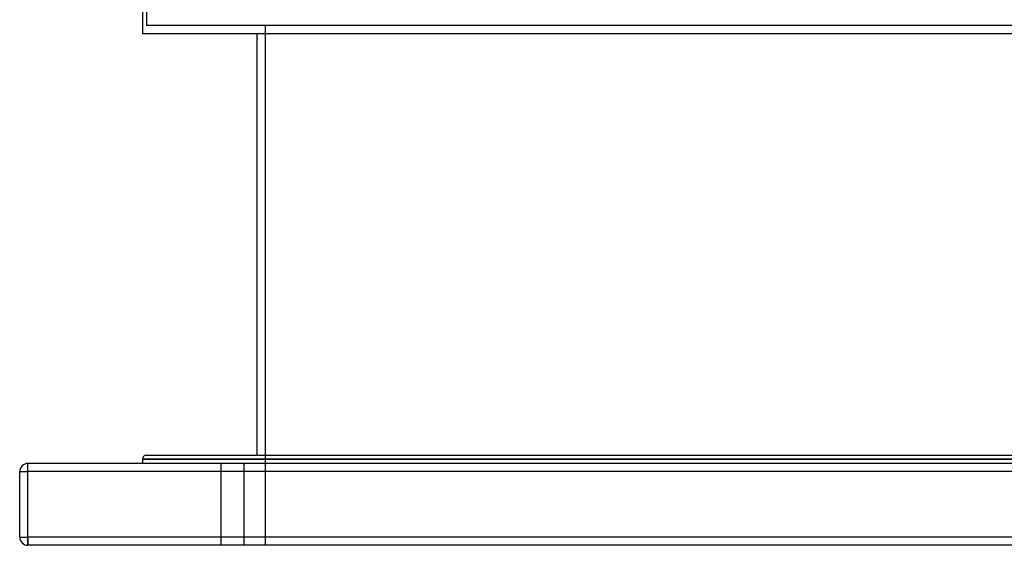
# Model space of a CAD drawing. Header units: millimetres. Extents: x -675 to 675, y -366 to 366.
# Tile 1 of 7: x -550 to 52, y -366 to -45. Entities that reach past the tile are written whole.
import ezdxf

# ---------------------------------------------------------------- set-up
doc = ezdxf.new("R2010")
doc.units = ezdxf.units.MM
doc.layers.add('HIDDEN', color=7, linetype='Continuous')
doc.layers.add('THICK', color=7, linetype='Continuous')

msp = doc.modelspace()

# ---------------------------------------------------------------- linework, layer by layer
at = {"layer": 'HIDDEN'}
for p, q in [((-472.5, -6.96), (-472.5, -48.6)), ((0, -48.6), (-472.5, -48.6)), ((-400, -48.6), (-400, -366)), ((472.5, -48.6), (0, -48.6)), ((-545, -321), (-545, -316)), ((-545, -316), (-545, -316)), ((0, -313.5), (-475, -313.5)), ((-427, -316), (-427, -366)), ((-427, -316), (-427, -366)), ((-413, -316), (-413, -366)), ((-413, -316), (-413, -366)), ((475, -313.5), (0, -313.5)), ((-550, -321), (-550, -321)), ((-550, -321), (-545, -321)), ((545, -321), (-545, -321)), ((-545, -361), (-545, -321)), ((-550, -361), (-550, -361)), ((-550, -361), (-545, -361)), ((545, -361), (-545, -361)), ((-545, -366), (-545, -361)), ((-545, -366), (-545, -366))]:
    msp.add_line(p, q, dxfattribs=at)
at = {"layer": 'THICK'}
for p, q in [((-475, -6.78), (-475, -53.6)), ((0, -53.6), (-475, -53.6)), ((-405, -53.6), (-405, -311)), ((475, -53.6), (0, -53.6)), ((-472.5, -311), (472.5, -311)), ((545, -316), (-545, -316)), ((-545, -321), (-545, -316)), ((-475, -313.5), (0, -313.5)), ((-475, -313.5), (-475, -316)), ((0, -313.5), (475, -313.5)), ((-550, -361), (-550, -321)), ((-550, -321), (-545, -321)), ((545, -321), (-545, -321)), ((-545, -361), (-545, -321)), ((-550, -361), (-545, -361)), ((-545, -361), (-545, -366)), ((545, -361), (-545, -361)), ((545, -366), (-545, -366))]:
    msp.add_line(p, q, dxfattribs=at)
for centre, radius, start, end in [((-472.5, -313.5), 2.5, 89.99998, 180.00002), ((-545, -321), 5, 89.99998, 180.00002), ((-545, -361), 5, 180.00002, 270.00002)]:
    msp.add_arc(centre, radius, start, end, dxfattribs=at)

doc.saveas('drawing.dxf')
